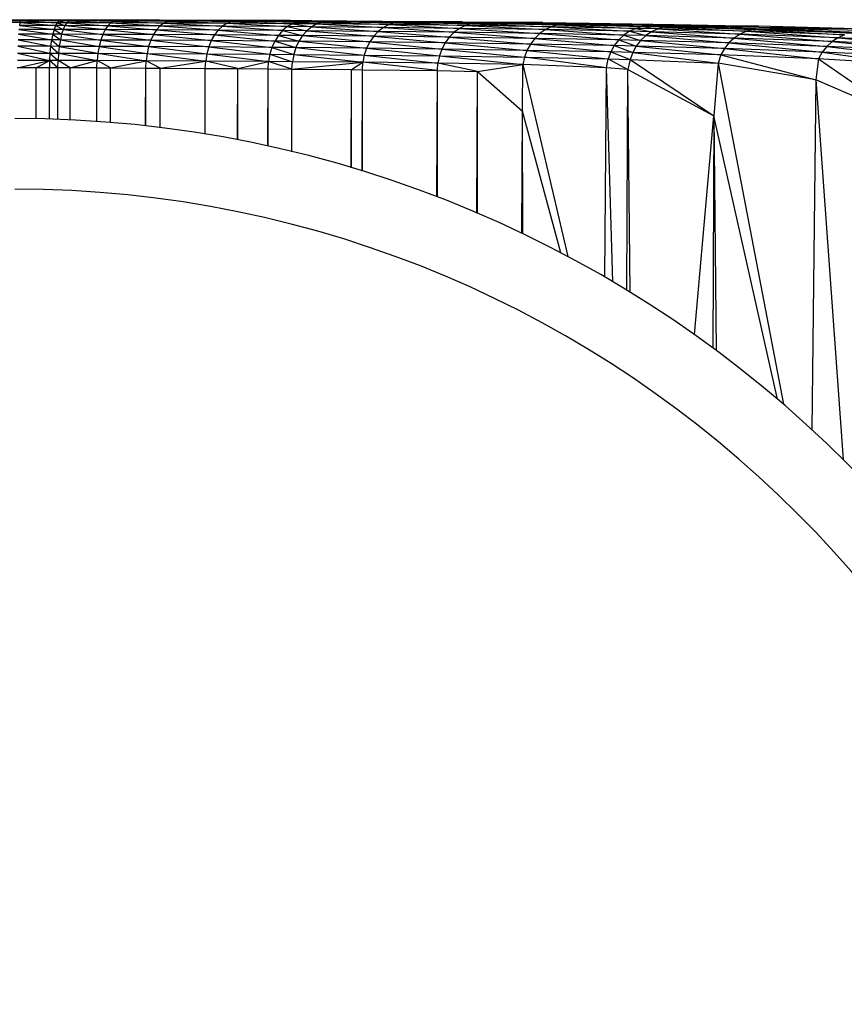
# Paper-space layout '_Izquierda' of a CAD drawing. Header units: millimetres. Extents: x -67 to 65, y -161 to 389.
# Tile 12 of 13: x 0 to 35, y 347 to 389. Entities that reach past the tile are written whole.
import ezdxf

# ---------------------------------------------------------------- set-up
doc = ezdxf.new("R2010")
doc.units = ezdxf.units.MM

psp = doc.layouts.new('_Izquierda')

# ---------------------------------------------------------------- linework, layer by layer
at = {"color": 7, "linetype": 'Continuous', "lineweight": 25}
for p, q in [((-1.557, 389.057), (0.648, 389.056)), ((0.648, 389.056), (-1.384, 389.035)), ((-1.384, 389.035), (0.246, 389.008)), ((0.271, 389.034), (-1.384, 389.035)), ((0.246, 389.008), (-1.357, 389.009)), ((-1.357, 389.009), (0.22, 388.933)), ((0.22, 388.933), (-1.331, 388.933)), ((0.22, 388.933), (0.197, 388.811)), ((0.246, 389.008), (0.22, 388.933)), ((0.22, 388.933), (1.732, 388.809)), ((1.801, 388.93), (0.22, 388.933)), ((0.271, 389.034), (0.246, 389.008)), ((0.246, 389.008), (1.801, 388.93)), ((1.874, 389.006), (0.246, 389.008)), ((0.648, 389.056), (0.271, 389.034)), ((1.566, 389.055), (0.271, 389.034)), ((1.949, 389.032), (0.271, 389.034)), ((0.271, 389.034), (1.874, 389.006)), ((0.648, 389.056), (1.566, 389.055)), ((1.566, 389.055), (1.949, 389.032)), ((1.566, 389.055), (4.059, 389.051)), ((1.801, 388.93), (1.732, 388.809)), ((1.874, 389.006), (1.801, 388.93)), ((1.801, 388.93), (2.132, 388.808)), ((2.212, 388.93), (1.801, 388.93)), ((1.949, 389.032), (1.874, 389.006)), ((2.297, 389.005), (1.874, 389.006)), ((1.874, 389.006), (2.212, 388.93)), ((4.059, 389.051), (1.949, 389.032)), ((1.949, 389.032), (2.297, 389.005)), ((2.383, 389.031), (1.949, 389.032)), ((2.212, 388.93), (2.132, 388.808)), ((2.297, 389.005), (2.212, 388.93)), ((4.078, 388.925), (2.212, 388.93)), ((2.212, 388.93), (3.954, 388.803)), ((2.383, 389.031), (2.297, 389.005)), ((2.297, 389.005), (4.078, 388.925)), ((4.208, 389), (2.297, 389.005)), ((4.059, 389.051), (2.383, 389.031)), ((6.131, 389.045), (2.383, 389.031)), ((2.383, 389.031), (4.208, 389)), ((4.342, 389.026), (2.383, 389.031)), ((4.078, 388.925), (3.954, 388.803)), ((4.059, 389.051), (6.131, 389.045)), ((4.208, 389), (4.078, 388.925)), ((6.335, 388.916), (4.078, 388.925)), ((4.078, 388.925), (6.173, 388.795)), ((4.342, 389.026), (4.208, 389)), ((6.505, 388.991), (4.208, 389)), ((4.208, 389), (6.335, 388.916)), ((6.131, 389.045), (4.342, 389.026)), ((8.905, 389.036), (4.342, 389.026)), ((6.68, 389.017), (4.342, 389.026)), ((4.342, 389.026), (6.505, 388.991)), ((6.131, 389.045), (8.905, 389.036)), ((6.335, 388.916), (6.173, 388.795)), ((6.505, 388.991), (6.335, 388.916)), ((6.335, 388.916), (8.824, 388.781)), ((9.018, 388.903), (6.335, 388.916)), ((6.68, 389.017), (6.505, 388.991)), ((6.505, 388.991), (9.018, 388.903)), ((9.222, 388.977), (6.505, 388.991)), ((8.905, 389.036), (6.68, 389.017)), ((11.691, 389.023), (6.68, 389.017)), ((9.431, 389.003), (6.68, 389.017)), ((6.68, 389.017), (9.222, 388.977)), ((8.905, 389.036), (11.691, 389.023)), ((9.222, 388.977), (9.018, 388.903)), ((9.431, 389.003), (9.222, 388.977)), ((9.222, 388.977), (11.79, 388.884)), ((12.017, 388.959), (9.222, 388.977)), ((11.691, 389.023), (9.431, 389.003)), ((12.619, 389.018), (9.431, 389.003)), ((9.431, 389.003), (12.017, 388.959)), ((12.251, 388.985), (9.431, 389.003)), ((11.691, 389.023), (12.619, 389.018)), ((12.017, 388.959), (11.79, 388.884)), ((12.251, 388.985), (12.017, 388.959)), ((12.017, 388.959), (12.837, 388.876)), ((13.072, 388.951), (12.017, 388.959)), ((12.619, 389.018), (12.251, 388.985)), ((15.612, 388.998), (12.251, 388.985)), ((12.251, 388.985), (13.072, 388.951)), ((13.312, 388.977), (12.251, 388.985)), ((12.619, 389.018), (15.612, 388.998)), ((13.072, 388.951), (12.837, 388.876)), ((13.312, 388.977), (13.072, 388.951)), ((16.151, 388.923), (13.072, 388.951)), ((13.072, 388.951), (15.901, 388.848)), ((15.612, 388.998), (13.312, 388.977)), ((13.312, 388.977), (16.151, 388.923)), ((16.408, 388.949), (13.312, 388.977)), ((19.023, 388.97), (13.312, 388.977)), ((15.612, 388.998), (19.023, 388.97)), ((16.151, 388.923), (15.901, 388.848)), ((16.408, 388.949), (16.151, 388.923)), ((19.407, 388.885), (16.151, 388.923)), ((16.151, 388.923), (19.144, 388.811)), ((19.023, 388.97), (16.408, 388.949)), ((16.408, 388.949), (19.407, 388.885)), ((19.676, 388.911), (16.408, 388.949)), ((22.424, 388.934), (16.408, 388.949)), ((19.023, 388.97), (22.424, 388.934)), ((22.424, 388.934), (19.676, 388.911)), ((22.424, 388.934), (24.419, 388.908)), ((0.174, 388.645), (1.61, 388.436)), ((1.668, 388.642), (0.174, 388.645)), ((0.197, 388.811), (1.668, 388.642)), ((1.732, 388.809), (0.197, 388.811)), ((1.668, 388.642), (1.61, 388.436)), ((1.732, 388.809), (1.668, 388.642)), ((1.668, 388.642), (1.991, 388.436)), ((2.057, 388.642), (1.668, 388.642)), ((1.732, 388.809), (2.057, 388.642)), ((2.132, 388.808), (1.732, 388.809)), ((2.057, 388.642), (1.991, 388.436)), ((2.132, 388.808), (2.057, 388.642)), ((2.057, 388.642), (3.738, 388.431)), ((3.84, 388.637), (2.057, 388.642)), ((2.132, 388.808), (3.84, 388.637)), ((3.954, 388.803), (2.132, 388.808)), ((3.84, 388.637), (3.738, 388.431)), ((3.954, 388.803), (3.84, 388.637)), ((6.023, 388.629), (3.84, 388.637)), ((3.84, 388.637), (5.89, 388.423)), ((6.173, 388.795), (3.954, 388.803)), ((3.954, 388.803), (6.023, 388.629)), ((6.023, 388.629), (5.89, 388.423)), ((6.173, 388.795), (6.023, 388.629)), ((6.023, 388.629), (8.486, 388.409)), ((8.645, 388.615), (6.023, 388.629)), ((8.824, 388.781), (6.173, 388.795)), ((6.173, 388.795), (8.645, 388.615)), ((8.645, 388.615), (8.486, 388.409)), ((8.824, 388.781), (8.645, 388.615)), ((8.645, 388.615), (11.196, 388.391)), ((11.374, 388.597), (8.645, 388.615)), ((9.018, 388.903), (8.824, 388.781)), ((11.573, 388.762), (8.824, 388.781)), ((8.824, 388.781), (11.374, 388.597)), ((9.018, 388.903), (11.573, 388.762)), ((11.79, 388.884), (9.018, 388.903)), ((11.374, 388.597), (11.196, 388.391)), ((11.573, 388.762), (11.374, 388.597)), ((11.374, 388.597), (12.225, 388.383)), ((12.408, 388.588), (11.374, 388.597)), ((11.79, 388.884), (11.573, 388.762)), ((11.573, 388.762), (12.408, 388.588)), ((12.614, 388.754), (11.573, 388.762)), ((12.837, 388.876), (11.79, 388.884)), ((11.79, 388.884), (12.614, 388.754)), ((12.408, 388.588), (12.225, 388.383)), ((12.614, 388.754), (12.408, 388.588)), ((12.408, 388.588), (15.246, 388.355)), ((15.442, 388.561), (12.408, 388.588)), ((12.837, 388.876), (12.614, 388.754)), ((12.614, 388.754), (15.442, 388.561)), ((15.662, 388.726), (12.614, 388.754)), ((12.837, 388.876), (15.662, 388.726)), ((15.901, 388.848), (12.837, 388.876)), ((15.442, 388.561), (15.246, 388.355)), ((15.662, 388.726), (15.442, 388.561)), ((15.442, 388.561), (18.458, 388.317)), ((18.664, 388.523), (15.442, 388.561)), ((15.901, 388.848), (15.662, 388.726)), ((18.894, 388.689), (15.662, 388.726)), ((15.662, 388.726), (18.664, 388.523)), ((15.901, 388.848), (18.894, 388.689)), ((19.144, 388.811), (15.901, 388.848)), ((18.664, 388.523), (18.458, 388.317)), ((18.894, 388.689), (18.664, 388.523)), ((18.664, 388.523), (22.085, 388.264)), ((22.298, 388.47), (18.664, 388.523)), ((19.144, 388.811), (18.894, 388.689)), ((18.894, 388.689), (22.298, 388.47)), ((22.537, 388.635), (18.894, 388.689)), ((19.407, 388.885), (19.144, 388.811)), ((19.144, 388.811), (22.537, 388.635)), ((22.796, 388.757), (19.144, 388.811)), ((19.676, 388.911), (19.407, 388.885)), ((19.407, 388.885), (22.796, 388.757)), ((23.068, 388.832), (19.407, 388.885)), ((23.355, 388.858), (19.676, 388.911)), ((19.676, 388.911), (28.003, 388.853)), ((19.676, 388.911), (24.419, 388.908)), ((19.676, 388.911), (23.068, 388.832)), ((22.537, 388.635), (22.298, 388.47)), ((22.796, 388.757), (22.537, 388.635)), ((22.537, 388.635), (25.871, 388.401)), ((26.117, 388.567), (22.537, 388.635)), ((23.068, 388.832), (22.796, 388.757)), ((22.796, 388.757), (26.117, 388.567)), ((26.383, 388.689), (22.796, 388.757)), ((23.355, 388.858), (23.068, 388.832)), ((23.068, 388.832), (26.383, 388.689)), ((26.663, 388.764), (23.068, 388.832)), ((31.597, 388.78), (23.355, 388.858)), ((23.355, 388.858), (28.003, 388.853)), ((23.355, 388.858), (27.002, 388.789)), ((23.355, 388.858), (26.663, 388.764)), ((24.419, 388.908), (28.003, 388.853)), ((26.117, 388.567), (25.871, 388.401)), ((26.383, 388.689), (26.117, 388.567)), ((26.117, 388.567), (26.801, 388.38)), ((27.046, 388.546), (26.117, 388.567)), ((26.663, 388.764), (26.383, 388.689)), ((26.383, 388.689), (27.046, 388.546)), ((27.312, 388.668), (26.383, 388.689)), ((27.002, 388.789), (26.663, 388.764)), ((26.663, 388.764), (27.312, 388.668)), ((27.592, 388.743), (26.663, 388.764)), ((27.046, 388.546), (26.801, 388.38)), ((27.002, 388.789), (27.592, 388.743)), ((27.002, 388.789), (27.986, 388.768)), ((31.597, 388.78), (27.002, 388.789)), ((27.312, 388.668), (27.046, 388.546)), ((27.046, 388.546), (30.559, 388.279)), ((30.809, 388.445), (27.046, 388.546)), ((27.592, 388.743), (27.312, 388.668)), ((27.312, 388.668), (30.809, 388.445)), ((31.08, 388.567), (27.312, 388.668)), ((27.986, 388.768), (27.592, 388.743)), ((27.592, 388.743), (31.08, 388.567)), ((31.37, 388.642), (27.592, 388.743)), ((31.597, 388.78), (27.986, 388.768)), ((27.986, 388.768), (32.053, 388.663)), ((27.986, 388.768), (31.37, 388.642)), ((35.224, 388.682), (27.986, 388.768)), ((28.003, 388.853), (31.597, 388.78)), ((31.08, 388.567), (30.809, 388.445)), ((31.37, 388.642), (31.08, 388.567)), ((31.08, 388.567), (34.974, 388.293)), ((35.249, 388.415), (31.08, 388.567)), ((32.053, 388.663), (31.37, 388.642)), ((35.574, 388.49), (31.37, 388.642)), ((31.37, 388.642), (35.249, 388.415)), ((35.224, 388.682), (31.597, 388.78)), ((35.224, 388.682), (32.053, 388.663)), ((32.053, 388.663), (36.735, 388.5)), ((32.053, 388.663), (35.574, 388.49)), ((38.943, 388.544), (32.053, 388.663)), ((38.943, 388.544), (35.224, 388.682)), ((0.138, 388.198), (1.522, 387.926)), ((1.561, 388.196), (0.138, 388.198)), ((1.61, 388.436), (0.155, 388.439)), ((0.155, 388.439), (1.561, 388.196)), ((1.561, 388.196), (1.522, 387.926)), ((1.61, 388.436), (1.561, 388.196)), ((1.935, 388.195), (1.561, 388.196)), ((1.561, 388.196), (1.889, 387.925)), ((1.991, 388.436), (1.61, 388.436)), ((1.61, 388.436), (1.935, 388.195)), ((1.935, 388.195), (1.889, 387.925)), ((1.991, 388.436), (1.935, 388.195)), ((1.935, 388.195), (3.581, 387.921)), ((3.651, 388.19), (1.935, 388.195)), ((3.738, 388.431), (1.991, 388.436)), ((1.991, 388.436), (3.651, 388.19)), ((3.651, 388.19), (3.581, 387.921)), ((3.738, 388.431), (3.651, 388.19)), ((5.776, 388.182), (3.651, 388.19)), ((3.651, 388.19), (5.684, 387.913)), ((3.738, 388.431), (5.776, 388.182)), ((5.89, 388.423), (3.738, 388.431)), ((5.776, 388.182), (5.684, 387.913)), ((5.89, 388.423), (5.776, 388.182)), ((5.776, 388.182), (8.24, 387.899)), ((8.349, 388.169), (5.776, 388.182)), ((8.486, 388.409), (5.89, 388.423)), ((5.89, 388.423), (8.349, 388.169)), ((8.349, 388.169), (8.24, 387.899)), ((8.486, 388.409), (8.349, 388.169)), ((8.349, 388.169), (10.921, 387.881)), ((11.044, 388.15), (8.349, 388.169)), ((11.196, 388.391), (8.486, 388.409)), ((8.486, 388.409), (11.044, 388.15)), ((11.044, 388.15), (10.921, 387.881)), ((11.196, 388.391), (11.044, 388.15)), ((12.068, 388.142), (11.044, 388.15)), ((11.044, 388.15), (11.942, 387.873)), ((11.196, 388.391), (12.068, 388.142)), ((12.225, 388.383), (11.196, 388.391)), ((12.068, 388.142), (11.942, 387.873)), ((12.225, 388.383), (12.068, 388.142)), ((12.068, 388.142), (14.944, 387.845)), ((15.079, 388.114), (12.068, 388.142)), ((15.246, 388.355), (12.225, 388.383)), ((12.225, 388.383), (15.079, 388.114)), ((15.079, 388.114), (14.944, 387.845)), ((15.246, 388.355), (15.079, 388.114)), ((18.283, 388.077), (15.079, 388.114)), ((15.079, 388.114), (18.141, 387.807)), ((18.458, 388.317), (15.246, 388.355)), ((15.246, 388.355), (18.283, 388.077)), ((18.458, 388.317), (18.283, 388.077)), ((18.458, 388.317), (21.903, 388.023)), ((22.085, 388.264), (18.458, 388.317)), ((22.085, 388.264), (21.903, 388.023)), ((22.298, 388.47), (22.085, 388.264)), ((25.652, 388.195), (22.085, 388.264)), ((22.085, 388.264), (25.464, 387.954)), ((22.298, 388.47), (25.652, 388.195)), ((25.871, 388.401), (22.298, 388.47)), ((25.652, 388.195), (25.464, 387.954)), ((25.871, 388.401), (25.652, 388.195)), ((25.652, 388.195), (26.396, 387.933)), ((26.582, 388.174), (25.652, 388.195)), ((25.871, 388.401), (26.582, 388.174)), ((26.801, 388.38), (25.871, 388.401)), ((26.582, 388.174), (26.396, 387.933)), ((26.801, 388.38), (26.582, 388.174)), ((30.336, 388.073), (26.582, 388.174)), ((26.582, 388.174), (30.146, 387.832)), ((26.801, 388.38), (30.336, 388.073)), ((30.559, 388.279), (26.801, 388.38)), ((30.559, 388.279), (30.336, 388.073)), ((30.809, 388.445), (30.559, 388.279)), ((30.559, 388.279), (34.494, 387.921)), ((34.72, 388.127), (30.559, 388.279)), ((30.809, 388.445), (34.72, 388.127)), ((34.974, 388.293), (30.809, 388.445)), ((34.72, 388.127), (34.494, 387.921)), ((34.974, 388.293), (34.72, 388.127)), ((38.506, 387.949), (34.72, 388.127)), ((34.72, 388.127), (38.275, 387.742)), ((35.249, 388.415), (34.974, 388.293)), ((34.974, 388.293), (38.506, 387.949)), ((38.764, 388.115), (34.974, 388.293)), ((0.124, 387.928), (1.493, 387.634)), ((1.522, 387.926), (0.124, 387.928)), ((1.522, 387.926), (1.493, 387.634)), ((1.522, 387.926), (1.856, 387.634)), ((1.889, 387.925), (1.522, 387.926)), ((1.889, 387.925), (1.856, 387.634)), ((1.889, 387.925), (3.529, 387.629)), ((3.581, 387.921), (1.889, 387.925)), ((3.581, 387.921), (3.529, 387.629)), ((5.684, 387.913), (3.581, 387.921)), ((3.581, 387.921), (5.617, 387.621)), ((5.684, 387.913), (5.617, 387.621)), ((5.684, 387.913), (8.159, 387.608)), ((8.24, 387.899), (5.684, 387.913)), ((8.24, 387.899), (8.159, 387.608)), ((8.24, 387.899), (10.832, 387.589)), ((10.921, 387.881), (8.24, 387.899)), ((10.921, 387.881), (10.832, 387.589)), ((10.921, 387.881), (11.85, 387.581)), ((11.942, 387.873), (10.921, 387.881)), ((11.942, 387.873), (11.85, 387.581)), ((14.944, 387.845), (11.942, 387.873)), ((11.942, 387.873), (14.845, 387.553)), ((14.944, 387.845), (14.845, 387.553)), ((14.944, 387.845), (18.038, 387.515)), ((18.141, 387.807), (14.944, 387.845)), ((18.141, 387.807), (18.038, 387.515)), ((18.283, 388.077), (18.141, 387.807)), ((18.141, 387.807), (21.65, 387.461)), ((21.757, 387.753), (18.141, 387.807)), ((18.283, 388.077), (21.757, 387.753)), ((21.903, 388.023), (18.283, 388.077)), ((21.757, 387.753), (21.65, 387.461)), ((21.903, 388.023), (21.757, 387.753)), ((21.757, 387.753), (25.202, 387.392)), ((25.313, 387.685), (21.757, 387.753)), ((21.903, 388.023), (25.313, 387.685)), ((25.464, 387.954), (21.903, 388.023)), ((25.313, 387.685), (25.202, 387.392)), ((25.464, 387.954), (25.313, 387.685)), ((25.313, 387.685), (26.138, 387.369)), ((26.247, 387.663), (25.313, 387.685)), ((26.396, 387.933), (25.464, 387.954)), ((25.464, 387.954), (26.247, 387.663)), ((26.247, 387.663), (26.138, 387.369)), ((26.396, 387.933), (26.247, 387.663)), ((29.993, 387.561), (26.247, 387.663)), ((26.247, 387.663), (29.879, 387.217)), ((30.146, 387.832), (26.396, 387.933)), ((26.396, 387.933), (29.993, 387.561)), ((30.146, 387.832), (29.993, 387.561)), ((30.336, 388.073), (30.146, 387.832)), ((30.146, 387.832), (34.144, 387.393)), ((34.3, 387.679), (30.146, 387.832)), ((34.494, 387.921), (30.336, 388.073)), ((30.336, 388.073), (34.3, 387.679)), ((34.3, 387.679), (34.144, 387.393)), ((34.494, 387.921), (34.3, 387.679)), ((34.3, 387.679), (37.915, 387.168)), ((38.077, 387.5), (34.3, 387.679)), ((38.275, 387.742), (34.494, 387.921)), ((34.494, 387.921), (38.077, 387.5)), ((0.107, 387.015), (1.476, 387.328)), ((1.476, 387.328), (0.109, 387.33)), ((0.115, 387.636), (1.476, 387.328)), ((0.115, 387.636), (1.493, 387.634)), ((0.915, 387.014), (1.476, 387.328)), ((1.476, 387.328), (1.47, 387.013)), ((1.493, 387.634), (1.476, 387.328)), ((1.836, 387.327), (1.476, 387.328)), ((1.829, 387.013), (1.476, 387.328)), ((1.493, 387.634), (1.856, 387.634)), ((1.493, 387.634), (1.836, 387.327)), ((1.829, 387.013), (1.836, 387.327)), ((1.856, 387.634), (1.836, 387.327)), ((3.498, 387.322), (1.836, 387.327)), ((2.35, 387.012), (1.836, 387.327)), ((1.856, 387.634), (3.529, 387.629)), ((1.856, 387.634), (3.498, 387.322)), ((2.35, 387.012), (3.498, 387.322)), ((3.487, 387.008), (3.498, 387.322)), ((3.529, 387.629), (3.498, 387.322)), ((5.576, 387.314), (3.498, 387.322)), ((4.066, 387.006), (3.498, 387.322)), ((3.529, 387.629), (5.617, 387.621)), ((3.529, 387.629), (5.576, 387.314)), ((4.066, 387.006), (5.576, 387.314)), ((5.562, 387), (5.576, 387.314)), ((5.617, 387.621), (5.576, 387.314)), ((8.11, 387.301), (5.576, 387.314)), ((6.174, 386.997), (5.576, 387.314)), ((5.617, 387.621), (8.11, 387.301)), ((5.617, 387.621), (8.159, 387.608)), ((6.174, 386.997), (8.11, 387.301)), ((8.094, 386.987), (8.11, 387.301)), ((8.159, 387.608), (8.11, 387.301)), ((10.777, 387.282), (8.11, 387.301)), ((9.474, 386.978), (8.11, 387.301)), ((8.159, 387.608), (10.832, 387.589)), ((8.159, 387.608), (10.777, 387.282)), ((9.474, 386.978), (10.777, 387.282)), ((10.759, 386.968), (10.777, 387.282)), ((10.832, 387.589), (10.777, 387.282)), ((11.793, 387.274), (10.777, 387.282)), ((11.774, 386.96), (10.777, 387.282)), ((10.832, 387.589), (11.793, 387.274)), ((10.832, 387.589), (11.85, 387.581)), ((11.774, 386.96), (11.793, 387.274)), ((11.774, 386.96), (14.785, 387.246)), ((11.85, 387.581), (11.793, 387.274)), ((14.785, 387.246), (11.793, 387.274)), ((11.85, 387.581), (14.845, 387.553)), ((11.85, 387.581), (14.785, 387.246)), ((14.309, 386.937), (14.785, 387.246)), ((14.765, 386.932), (14.785, 387.246)), ((14.845, 387.553), (14.785, 387.246)), ((17.954, 386.894), (14.785, 387.246)), ((17.975, 387.208), (14.785, 387.246)), ((14.845, 387.553), (18.038, 387.515)), ((14.845, 387.553), (17.975, 387.208)), ((18.038, 387.515), (17.975, 387.208)), ((18.038, 387.515), (21.582, 387.15)), ((18.038, 387.515), (21.65, 387.461)), ((21.65, 387.461), (21.582, 387.15)), ((25.133, 387.011), (21.65, 387.461)), ((21.65, 387.461), (25.202, 387.392)), ((25.133, 387.011), (25.202, 387.392)), ((25.202, 387.392), (26.138, 387.369)), ((25.202, 387.392), (26.035, 386.94)), ((26.138, 387.369), (26.035, 386.94)), ((26.138, 387.369), (29.879, 387.217)), ((26.138, 387.369), (29.688, 384.97)), ((29.993, 387.561), (29.879, 387.217)), ((29.993, 387.561), (34.023, 386.506)), ((34.144, 387.393), (29.993, 387.561)), ((34.144, 387.393), (34.023, 386.506)), ((37.915, 387.168), (34.144, 387.393)), ((34.144, 387.393), (37.77, 384.882)), ((0.915, 387.014), (0.107, 387.015)), ((0.911, 384.849), (0.915, 387.014)), ((0.915, 384.849), (0.915, 387.014)), ((1.47, 387.013), (0.915, 387.014)), ((1.468, 384.836), (1.47, 387.013)), ((1.47, 384.836), (1.47, 387.013)), ((1.829, 387.013), (1.47, 387.013)), ((1.827, 384.824), (1.829, 387.013)), ((1.829, 384.824), (1.829, 387.013)), ((2.35, 387.012), (1.829, 387.013)), ((2.348, 384.802), (2.35, 387.012)), ((2.35, 384.802), (2.35, 387.012)), ((3.487, 387.008), (2.35, 387.012)), ((3.483, 384.736), (3.487, 387.008)), ((3.487, 384.735), (3.487, 387.008)), ((3.487, 387.008), (4.066, 387.006)), ((4.064, 384.692), (4.066, 387.006)), ((4.066, 384.692), (4.066, 387.006)), ((4.066, 387.006), (5.562, 387)), ((5.556, 384.548), (5.562, 387)), ((5.562, 384.547), (5.562, 387)), ((5.562, 387), (6.174, 386.997)), ((6.171, 384.475), (6.174, 386.997)), ((6.174, 384.475), (6.174, 386.997)), ((6.174, 386.997), (8.094, 386.987)), ((8.084, 384.199), (8.094, 386.987)), ((8.094, 384.198), (8.094, 386.987)), ((8.094, 386.987), (9.474, 386.978)), ((9.466, 383.953), (9.474, 386.978)), ((9.474, 383.952), (9.474, 386.978)), ((9.474, 386.978), (10.759, 386.968)), ((10.751, 383.688), (10.759, 386.968)), ((10.759, 383.686), (10.759, 386.968)), ((10.759, 386.968), (11.774, 386.96)), ((11.768, 383.453), (11.774, 386.96)), ((11.774, 386.96), (14.309, 386.937)), ((11.775, 383.451), (11.774, 386.96)), ((14.29, 382.772), (14.309, 386.937)), ((14.309, 382.766), (14.309, 386.937)), ((14.309, 386.937), (14.765, 386.932)), ((14.761, 382.629), (14.765, 386.932)), ((14.767, 382.627), (14.765, 386.932)), ((14.765, 386.932), (17.954, 386.894)), ((17.923, 381.534), (17.954, 386.894)), ((17.954, 386.894), (17.975, 387.208)), ((17.954, 381.522), (17.954, 386.894)), ((17.954, 386.894), (19.656, 386.852)), ((21.582, 387.15), (17.975, 387.208)), ((19.656, 386.852), (17.975, 387.208)), ((19.633, 380.841), (19.656, 386.852)), ((19.656, 386.852), (21.582, 387.15)), ((19.66, 380.83), (19.656, 386.852)), ((19.656, 386.852), (21.562, 385.171)), ((21.562, 385.171), (21.582, 387.15)), ((21.582, 387.15), (23.489, 378.996)), ((25.133, 387.011), (21.582, 387.15)), ((25.066, 378.12), (25.133, 387.011)), ((25.401, 377.924), (25.133, 387.011)), ((26.035, 386.94), (25.133, 387.011)), ((26, 377.566), (26.035, 386.94)), ((26.139, 377.48), (26.035, 386.94)), ((26.035, 386.94), (29.688, 384.97)), ((29.879, 387.217), (29.688, 384.97)), ((34.023, 386.506), (29.879, 387.217)), ((29.879, 387.217), (32.65, 372.725)), ((34.023, 386.506), (33.86, 371.647)), ((37.77, 384.882), (34.023, 386.506)), ((34.023, 386.506), (35.192, 370.375)), ((21.542, 379.979), (21.562, 385.171)), ((21.575, 379.963), (21.562, 385.171)), ((23.198, 379.15), (21.562, 385.171)), ((28.866, 375.683), (29.688, 384.97)), ((29.688, 384.97), (29.656, 375.113)), ((29.688, 384.97), (29.793, 375.011)), ((32.396, 372.943), (29.688, 384.97))]:
    psp.add_line(p, q, dxfattribs=at)
for radius in [50, 47]:
    psp.add_arc((0, 334.857), radius, 270, 90, dxfattribs=at)

doc.saveas('drawing.dxf')
